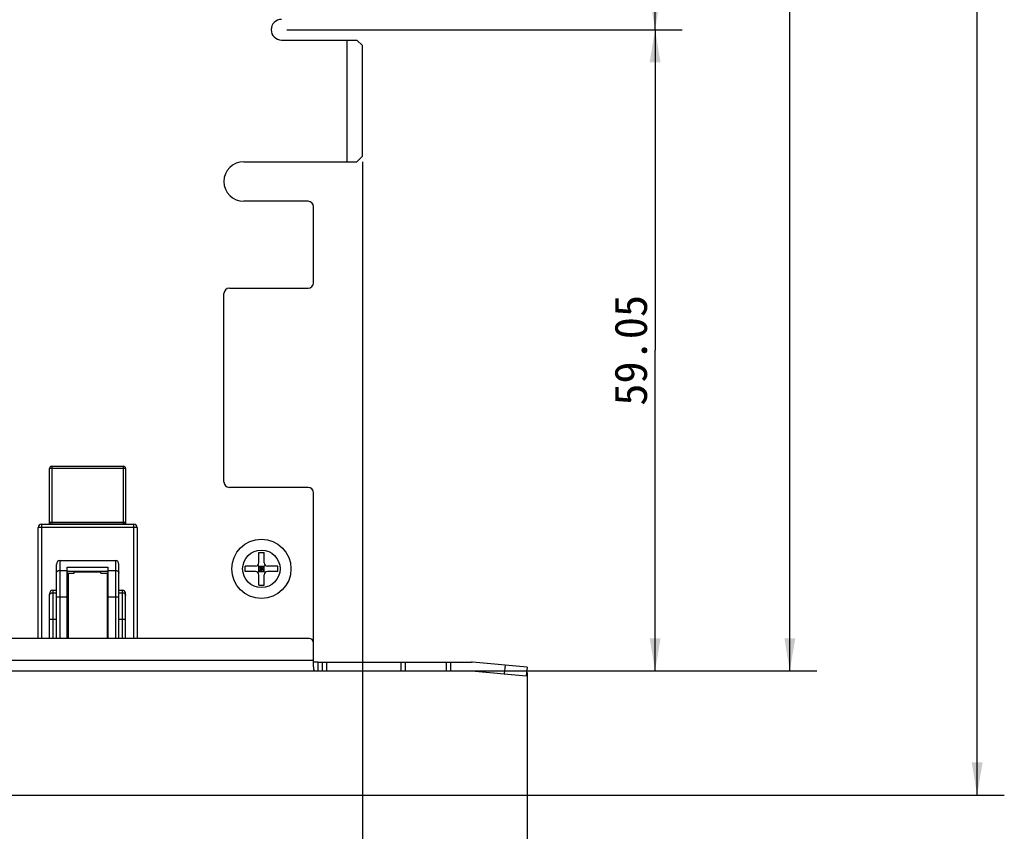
# Model space of a CAD drawing. Header units: millimetres. Extents: x 3541 to 4100, y 1159 to 1591.
# Tile 4 of 9: x 3824 to 3914, y 1305 to 1380. Entities that reach past the tile are written whole.
import ezdxf
from ezdxf.enums import TextEntityAlignment as Align

# ---------------------------------------------------------------- set-up
doc = ezdxf.new("R2010")
doc.units = ezdxf.units.MM
doc.header["$LTSCALE"] = 0.3
doc.layers.add('00_COMPONENTS', color=7, linetype='Continuous')
doc.layers.add('51__DRAFT_DIMS', color=7, linetype='Continuous')
doc.styles.get("Standard").update_dxf_attribs({"font": 'simsun.ttc'})
doc.dimstyles.new('DIMSTYLE_1', dxfattribs={"dimtxt": 3, "dimasz": 3, "dimexe": 2.5, "dimexo": 0.5, "dimgap": 0.75, "dimtad": 1, "dimdsep": 46, "dimtxsty": 'Standard', "dimblk": '_FILLED', "dimblk1": '_FILLED', "dimblk2": '_FILLED', "dimcen": 0.09, "dimclrt": 3, "dimazin": 2, "dimtp": 0.5, "dimtm": 0.5, "dimtfac": 1, "dimtofl": 0, "dimtmove": 0, "dimatfit": 3, "dimldrblk": '_FILLED', "dimfxl": 1, "dimtolj": 1, "dimarcsym": 0})
doc.dimstyles.new('DIMSTYLE_2', dxfattribs={"dimtxt": 3, "dimasz": 3, "dimexe": 2.5, "dimexo": 0.5, "dimgap": 0.75, "dimtad": 1, "dimdsep": 46, "dimtxsty": 'Standard', "dimblk": '_FILLED', "dimblk1": '_FILLED', "dimblk2": '_FILLED', "dimcen": 0.09, "dimclrt": 3, "dimazin": 2, "dimtp": 0.2, "dimtm": 0.2, "dimtfac": 1, "dimtofl": 0, "dimtmove": 0, "dimatfit": 3, "dimldrblk": '_FILLED', "dimfxl": 1, "dimtolj": 1, "dimarcsym": 0})
doc.dimstyles.new('DIMSTYLE_3', dxfattribs={"dimtxt": 3, "dimasz": 3, "dimexe": 2.5, "dimexo": 0.5, "dimgap": 0.75, "dimtad": 1, "dimdsep": 46, "dimtxsty": 'Standard', "dimblk": '_FILLED', "dimblk1": '_FILLED', "dimblk2": '_FILLED', "dimcen": 0.09, "dimclrt": 3, "dimazin": 2, "dimtp": 0.3, "dimtm": 0.3, "dimtfac": 1, "dimtofl": 0, "dimtmove": 0, "dimatfit": 3, "dimldrblk": '_FILLED', "dimfxl": 1, "dimtolj": 1, "dimarcsym": 0})

# ---------------------------------------------------------------- blocks, each defined once
blk = doc.blocks.new('_FILLED')
at = {"color": 0, "linetype": 'ByBlock'}
blk.add_solid([(0, 0), (-1, 0.167), (-1, -0.167)], dxfattribs=at)
blk = doc.blocks.new('*D3')
at = {"layer": '51__DRAFT_DIMS', "color": 4}
for p, q in [((301.156, 330.732), (373, 330.732)), ((370.5, 330.732), (370.5, 240.242)), ((370.5, 149.752), (370.5, 240.242)), ((209.546, 149.752), (373, 149.752))]:
    blk.add_line(p, q, dxfattribs=at)
at = {"layer": '51__DRAFT_DIMS', "color": 4, "xscale": 3, "yscale": 3, "zscale": 3}
for p, rotation in [((370.5, 330.732), 90), ((370.5, 149.752), 270)]:
    blk.add_blockref('_FILLED', p, dxfattribs=dict(at, rotation=rotation))
at = {"layer": '51__DRAFT_DIMS', "color": 3}
blk.add_text('180.98', height=3, rotation=90, dxfattribs=at).set_placement((369.75, 240.242), align=Align.CENTER)
blk = doc.blocks.new('*D4')
at = {"layer": '51__DRAFT_DIMS', "color": 4}
for p, q in [((313.006, 242.382), (343.354, 242.382)), ((340.854, 242.382), (340.854, 231.307)), ((340.854, 220.232), (340.854, 231.307)), ((306.956, 220.232), (343.354, 220.232))]:
    blk.add_line(p, q, dxfattribs=at)
at = {"layer": '51__DRAFT_DIMS', "color": 4, "xscale": 3, "yscale": 3, "zscale": 3}
for p, rotation in [((340.854, 242.382), 90), ((340.854, 220.232), 270)]:
    blk.add_blockref('_FILLED', p, dxfattribs=dict(at, rotation=rotation))
at = {"layer": '51__DRAFT_DIMS', "color": 3}
blk.add_text('22.15', height=3, rotation=90, dxfattribs=at).set_placement((340.104, 231.307), align=Align.CENTER)
blk = doc.blocks.new('*D5')
at = {"layer": '51__DRAFT_DIMS', "color": 4}
for p, q in [((306.956, 220.232), (343.354, 220.232)), ((340.854, 220.232), (340.854, 190.707)), ((340.854, 161.182), (340.854, 190.707)), ((310.27, 161.182), (343.354, 161.182))]:
    blk.add_line(p, q, dxfattribs=at)
at = {"layer": '51__DRAFT_DIMS', "color": 4, "xscale": 3, "yscale": 3, "zscale": 3}
for p, rotation in [((340.854, 220.232), 90), ((340.854, 161.182), 270)]:
    blk.add_blockref('_FILLED', p, dxfattribs=dict(at, rotation=rotation))
at = {"layer": '51__DRAFT_DIMS', "color": 3}
blk.add_text('59.05', height=3, rotation=90, dxfattribs=at).set_placement((340.104, 190.707), align=Align.CENTER)
blk = doc.blocks.new('*D6')
at = {"layer": '51__DRAFT_DIMS', "color": 4}
for p, q in [((301.156, 330.732), (355.756, 330.732)), ((353.256, 330.732), (353.256, 245.957)), ((353.256, 161.182), (353.256, 245.957)), ((310.27, 161.182), (355.756, 161.182))]:
    blk.add_line(p, q, dxfattribs=at)
at = {"layer": '51__DRAFT_DIMS', "color": 4, "xscale": 3, "yscale": 3, "zscale": 3}
for p, rotation in [((353.256, 330.732), 90), ((353.256, 161.182), 270)]:
    blk.add_blockref('_FILLED', p, dxfattribs=dict(at, rotation=rotation))
at = {"layer": '51__DRAFT_DIMS', "color": 3}
blk.add_text('169.55', height=3, rotation=90, dxfattribs=at).set_placement((352.506, 245.957), align=Align.CENTER)
blk = doc.blocks.new('*D7')
at = {"layer": '51__DRAFT_DIMS', "color": 4}
for p, q in [((313.906, 208.077), (313.906, 132.164)), ((209.046, 149.752), (209.046, 132.164)), ((209.046, 134.664), (261.476, 134.664)), ((313.906, 134.664), (261.476, 134.664))]:
    blk.add_line(p, q, dxfattribs=at)
at = {"layer": '51__DRAFT_DIMS', "color": 4, "xscale": 3, "yscale": 3, "zscale": 3, "rotation": 180}
blk.add_blockref('_FILLED', (209.046, 134.664), dxfattribs=at)
at = {"layer": '51__DRAFT_DIMS', "color": 4, "xscale": 3, "yscale": 3, "zscale": 3}
blk.add_blockref('_FILLED', (313.906, 134.664), dxfattribs=at)
at = {"layer": '51__DRAFT_DIMS', "color": 3}
blk.add_text('104.86', height=3, dxfattribs=at).set_placement((261.476, 135.414), align=Align.CENTER)
blk = doc.blocks.new('*D8')
at = {"layer": '51__DRAFT_DIMS', "color": 4}
for p, q in [((202.756, 163.082), (202.756, 107.757)), ((329.061, 161.039), (329.061, 107.757)), ((202.756, 110.257), (265.908, 110.257)), ((329.061, 110.257), (265.908, 110.257))]:
    blk.add_line(p, q, dxfattribs=at)
at = {"layer": '51__DRAFT_DIMS', "color": 4, "xscale": 3, "yscale": 3, "zscale": 3, "rotation": 180}
blk.add_blockref('_FILLED', (202.756, 110.257), dxfattribs=at)
at = {"layer": '51__DRAFT_DIMS', "color": 4, "xscale": 3, "yscale": 3, "zscale": 3}
blk.add_blockref('_FILLED', (329.061, 110.257), dxfattribs=at)
at = {"layer": '51__DRAFT_DIMS', "color": 3}
blk.add_text('126.31', height=3, dxfattribs=at).set_placement((265.908, 111.007), align=Align.CENTER)
blk = doc.blocks.new('*D9')
at = {"layer": '51__DRAFT_DIMS', "color": 4}
for p, q in [((313.906, 208.077), (313.906, 120.001)), ((202.756, 163.082), (202.756, 120.001)), ((202.756, 122.501), (258.331, 122.501)), ((313.906, 122.501), (258.331, 122.501))]:
    blk.add_line(p, q, dxfattribs=at)
at = {"layer": '51__DRAFT_DIMS', "color": 4, "xscale": 3, "yscale": 3, "zscale": 3, "rotation": 180}
blk.add_blockref('_FILLED', (202.756, 122.501), dxfattribs=at)
at = {"layer": '51__DRAFT_DIMS', "color": 4, "xscale": 3, "yscale": 3, "zscale": 3}
blk.add_blockref('_FILLED', (313.906, 122.501), dxfattribs=at)
at = {"layer": '51__DRAFT_DIMS', "color": 3}
blk.add_text('111.15', height=3, dxfattribs=at).set_placement((258.331, 123.251), align=Align.CENTER)
blk = doc.blocks.new('de-20-049704')
at = {"layer": '00_COMPONENTS', "color": 7}
for p, q in [((306.456, 219.282), (313.406, 219.282)), ((312.506, 208.077), (312.506, 219.282)), ((313.406, 219.282), (313.906, 218.782)), ((313.906, 208.577), (313.906, 218.782)), ((313.906, 208.577), (313.406, 208.077)), ((302.981, 208.077), (313.406, 208.077)), ((308.906, 204.427), (302.981, 204.427)), ((309.406, 196.927), (309.406, 203.927)), ((301.156, 178.582), (301.156, 195.927)), ((301.656, 196.427), (308.906, 196.427)), ((285.106, 174.682), (285.106, 179.832)), ((285.306, 180.032), (291.906, 180.032)), ((292.106, 179.832), (292.106, 174.682)), ((308.906, 178.082), (301.656, 178.082)), ((309.406, 163.582), (309.406, 177.582)), ((284.056, 164.182), (284.056, 174.382)), ((284.356, 174.682), (292.856, 174.682)), ((291.906, 174.692), (285.306, 174.692)), ((285.956, 174.682), (285.956, 174.692)), ((291.256, 174.682), (291.256, 174.692)), ((293.156, 174.382), (293.156, 164.182)), ((286.036, 171.361), (291.176, 171.361)), ((304.356, 172.082), (304.856, 172.082)), ((304.356, 171.132), (304.356, 172.082)), ((304.856, 171.132), (304.856, 172.082)), ((285.736, 164.182), (285.736, 170.995)), ((286.736, 170.731), (290.476, 170.731)), ((286.736, 164.182), (286.736, 170.731)), ((290.476, 170.731), (290.476, 164.182)), ((291.476, 164.182), (291.476, 170.995)), ((304.056, 170.832), (303.106, 170.832)), ((303.106, 170.332), (303.106, 170.832)), ((304.268, 170.92), (304.944, 170.244)), ((304.268, 170.244), (304.944, 170.92)), ((304.356, 170.832), (304.856, 170.832)), ((304.356, 170.332), (304.356, 170.832)), ((304.356, 170.582), (304.856, 170.582)), ((304.606, 170.332), (304.606, 170.832)), ((304.856, 170.332), (304.856, 170.832)), ((306.106, 170.832), (305.156, 170.832)), ((306.106, 170.332), (306.106, 170.832)), ((286.736, 170.182), (287.374, 170.182)), ((286.736, 169.882), (286.806, 169.882)), ((286.736, 169.682), (286.806, 169.682)), ((286.806, 170.182), (286.806, 164.182)), ((286.836, 170.382), (290.376, 170.382)), ((287.374, 170.182), (287.374, 170.382)), ((289.838, 170.262), (287.374, 170.262)), ((289.838, 170.182), (289.838, 170.382)), ((289.838, 170.182), (290.476, 170.182)), ((290.406, 170.182), (290.406, 164.182)), ((290.406, 169.882), (290.476, 169.882)), ((290.406, 169.682), (290.476, 169.682)), ((304.056, 170.332), (303.106, 170.332)), ((304.356, 170.332), (304.856, 170.332)), ((304.356, 169.082), (304.356, 170.032)), ((304.856, 169.082), (304.856, 170.032)), ((306.106, 170.332), (305.156, 170.332)), ((285.406, 168.619), (285.736, 168.619)), ((291.476, 168.619), (291.806, 168.619)), ((304.356, 169.082), (304.856, 169.082)), ((285.106, 164.182), (285.106, 168.253)), ((292.106, 164.182), (292.106, 168.253)), ((308.989, 164.182), (215.186, 164.182)), ((309.389, 161.544), (309.389, 163.782)), ((309.789, 161.982), (323.961, 161.982)), ((309.789, 161.982), (309.789, 161.182)), ((310.189, 161.982), (310.189, 161.182)), ((329.061, 161.539), (324.031, 161.979)), ((329.061, 161.539), (328.991, 160.742)), ((209.246, 161.182), (323.961, 161.182)), ((323.961, 161.182), (328.991, 160.742))]:
    blk.add_line(p, q, dxfattribs=at)
at = {"layer": '00_COMPONENTS', "color": 4}
for p, q in [((292.106, 179.832), (285.106, 179.832)), ((285.306, 180.032), (285.306, 174.682)), ((291.906, 174.682), (291.906, 180.032)), ((293.156, 174.382), (284.056, 174.382)), ((284.356, 174.682), (284.356, 164.182)), ((285.106, 174.892), (292.106, 174.892)), ((292.856, 164.182), (292.856, 174.682)), ((286.036, 171.361), (286.036, 164.182)), ((291.176, 171.361), (291.176, 164.182)), ((286.036, 170.436), (286.736, 170.436)), ((290.476, 170.436), (291.176, 170.436)), ((285.406, 168.619), (285.406, 164.182)), ((291.806, 164.182), (291.806, 168.619)), ((285.406, 168.377), (285.736, 168.377)), ((286.736, 167.979), (285.736, 167.979)), ((291.476, 167.979), (290.476, 167.979)), ((291.476, 168.377), (291.806, 168.377)), ((285.736, 165.919), (285.106, 165.919)), ((292.106, 165.919), (291.476, 165.919)), ((209.406, 162.182), (309.389, 162.182)), ((310.589, 161.982), (310.589, 161.182)), ((317.479, 161.182), (317.479, 161.982)), ((317.832, 161.982), (317.832, 161.182)), ((321.649, 161.182), (321.649, 161.982)), ((322.003, 161.982), (322.003, 161.182)), ((326.999, 160.916), (327.069, 161.713))]:
    blk.add_line(p, q, dxfattribs=at)
at = {"layer": '00_COMPONENTS', "color": 7}
blk.add_circle((304.606, 170.582), 2.725, dxfattribs=at)
at = {"layer": '00_COMPONENTS', "color": 4}
blk.add_circle((304.606, 170.582), 1.725, dxfattribs=at)
at = {"layer": '00_COMPONENTS', "color": 7}
for centre, radius, start, end in [((306.456, 220.232), 0.95, 90, 270), ((302.981, 206.252), 1.825, 90, 270), ((308.906, 203.927), 0.5, 0, 90), ((308.906, 196.927), 0.5, 270, 360), ((301.656, 195.927), 0.5, 90, 180), ((285.306, 179.832), 0.2, 90, 180), ((291.906, 179.832), 0.2, 0, 90), ((301.656, 178.582), 0.5, 180, 270), ((308.906, 177.582), 0.5, 0, 90), ((284.356, 174.382), 0.3, 90, 180), ((285.306, 174.892), 0.2, 180, 270), ((291.906, 174.892), 0.2, 270, 360), ((292.856, 174.382), 0.3, 0, 90), ((304.056, 171.132), 0.3, 270, 360), ((305.156, 171.132), 0.3, 180, 270), ((286.836, 170.282), 0.1, 90, 180), ((290.376, 170.282), 0.1, 0, 90), ((304.056, 170.032), 0.3, 0, 90), ((305.156, 170.032), 0.3, 90, 180), ((308.989, 163.782), 0.4, 0, 90), ((308.906, 163.582), 0.5, 344.97478, 360), ((323.961, 161.182), 0.8, 85, 90)]:
    blk.add_arc(centre, radius, start, end, dxfattribs=at)
for centre, start_param, end_param in [((286.036, 170.995), 0, 1.570796), ((291.176, 170.995), -1.570796, 0), ((285.406, 168.253), 0, 1.570796), ((291.806, 168.253), -1.570796, 0)]:
    blk.add_ellipse(centre, major_axis=(0, 0.366), ratio=0.819152, start_param=start_param, end_param=end_param, dxfattribs=at)
at = {"layer": '00_COMPONENTS', "color": 4}
for points, knots in [([(285.736, 170.191), (285.736, 170.207), (285.74, 170.239), (285.757, 170.286), (285.785, 170.329), (285.837, 170.38), (285.921, 170.424), (285.997, 170.436), (286.036, 170.436)], [0, 0, 0, 0, 0.112779, 0.227594, 0.34608, 0.469195, 0.72833, 1, 1, 1, 1]), ([(291.176, 170.436), (291.215, 170.436), (291.291, 170.424), (291.375, 170.38), (291.426, 170.329), (291.454, 170.286), (291.472, 170.239), (291.476, 170.207), (291.476, 170.191)], [0, 0, 0, 0, 0.27167, 0.530805, 0.65392, 0.772406, 0.887221, 1, 1, 1, 1]), ([(285.106, 168.131), (285.106, 168.147), (285.11, 168.18), (285.127, 168.227), (285.155, 168.269), (285.207, 168.32), (285.291, 168.365), (285.367, 168.377), (285.406, 168.377)], [0, 0, 0, 0, 0.112779, 0.227594, 0.34608, 0.469195, 0.72833, 1, 1, 1, 1]), ([(291.806, 168.377), (291.845, 168.377), (291.921, 168.365), (292.005, 168.32), (292.056, 168.269), (292.084, 168.227), (292.102, 168.18), (292.106, 168.147), (292.106, 168.131)], [0, 0, 0, 0, 0.27167, 0.530805, 0.65392, 0.772406, 0.887221, 1, 1, 1, 1])]:
    blk.add_open_spline(points, degree=3, knots=knots, dxfattribs=at)
at = {"layer": '00_COMPONENTS', "color": 7}
for points, knots in [([(309.789, 161.982), (309.769, 161.982), (309.73, 161.982), (309.672, 161.982), (309.614, 161.982), (309.558, 161.984), (309.512, 161.987), (309.476, 161.992), (309.452, 161.998), (309.432, 162.004), (309.418, 162.012), (309.409, 162.018), (309.4, 162.025), (309.393, 162.033), (309.389, 162.043), (309.389, 162.051), (309.389, 162.054)], [0, 0, 0, 0, 0.136576, 0.272602, 0.407655, 0.540177, 0.668022, 0.729768, 0.789336, 0.845583, 0.872406, 0.898599, 0.92447, 0.949849, 0.974428, 1, 1, 1, 1]), ([(309.389, 161.544), (309.389, 161.513), (309.391, 161.455), (309.403, 161.374), (309.422, 161.315), (309.443, 161.276), (309.461, 161.251), (309.482, 161.23), (309.516, 161.207), (309.56, 161.193), (309.611, 161.185), (309.658, 161.183), (309.711, 161.182), (309.75, 161.182), (309.77, 161.182)], [0, 0, 0, 0, 0.146685, 0.275531, 0.387003, 0.437204, 0.484609, 0.530529, 0.577026, 0.68146, 0.744706, 0.818317, 0.903486, 1, 1, 1, 1])]:
    blk.add_open_spline(points, degree=3, knots=knots, dxfattribs=at)
at = {"layer": '51__DRAFT_DIMS', "color": 4}
for base, p1, p2, angle, dimstyle, picture, middle in [((370.5, 149.752), (300.656, 330.732), (209.046, 149.752), 270, 'DIMSTYLE_1', '*D3', (370.5, 240.327)), ((353.256, 330.732), (309.77, 161.182), (300.656, 330.732), 90, 'DIMSTYLE_1', '*D6', (353.256, 246.03)), ((340.854, 220.232), (312.506, 242.382), (306.456, 220.232), 270, 'DIMSTYLE_2', '*D4', (340.854, 231.242)), ((340.854, 220.232), (309.77, 161.182), (306.456, 220.232), 90, 'DIMSTYLE_3', '*D5', (340.854, 190.66)), ((202.756, 122.501), (313.906, 208.577), (202.756, 163.582), 180, 'DIMSTYLE_3', '*D9', (258.404, 122.501))]:
    dim = blk.add_linear_dim(base=base, p1=p1, p2=p2, angle=angle, dimstyle=dimstyle, dxfattribs=at)
    dim.commit()
    dim.dimension.update_dxf_attribs({"geometry": picture, "text_midpoint": middle, "dimtype": 128})
for base, p1, p2, dimstyle, picture, middle in [((313.906, 134.664), (209.046, 150.252), (313.906, 208.577), 'DIMSTYLE_3', '*D7', (261.578, 134.664)), ((329.0609, 110.2575), (202.75589, 163.5816), (329.0609, 161.53857), 'DIMSTYLE_1', '*D8', (265.89375, 110.2575))]:
    dim = blk.add_linear_dim(base=base, p1=p1, p2=p2, dimstyle=dimstyle, dxfattribs=at)
    dim.commit()
    dim.dimension.update_dxf_attribs({"geometry": picture, "text_midpoint": middle, "dimtype": 128})

msp = doc.modelspace()

# ---------------------------------------------------------------- block references
msp.add_blockref('de-20-049704', (3541.432, 1159.022))

doc.saveas('drawing.dxf')
